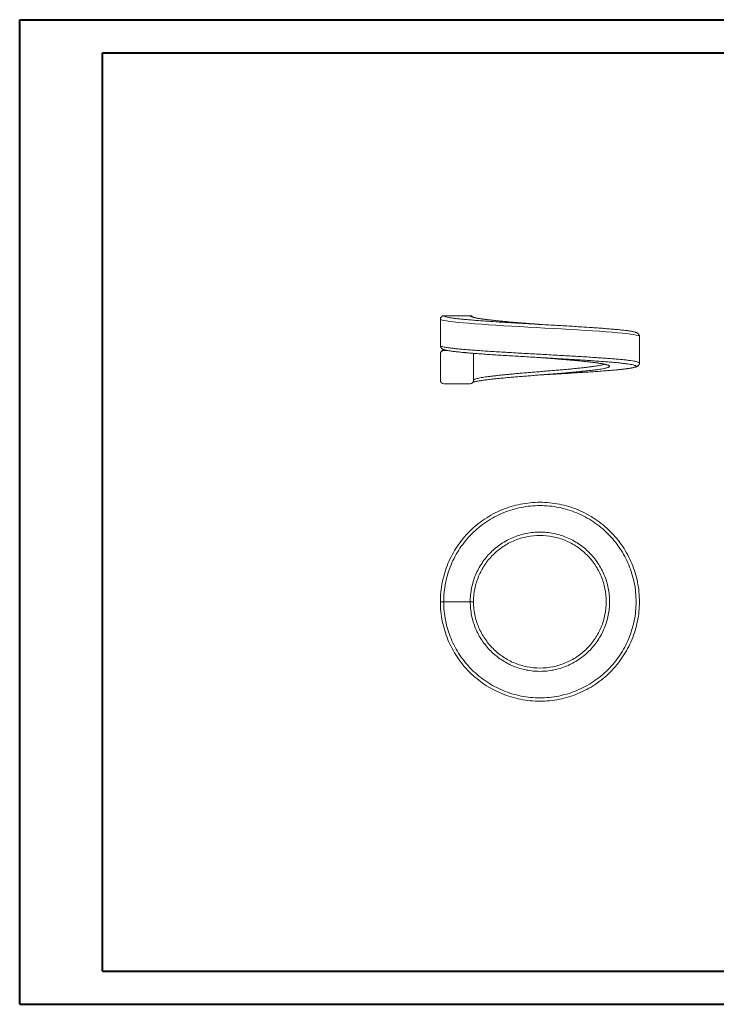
# Model space of a CAD drawing. Header units: millimetres. Extents: x 0 to 420, y 0 to 297.
# Tile 1 of 2: x 0 to 210, y 0 to 297. Entities that reach past the tile are written whole.
import ezdxf

# ---------------------------------------------------------------- set-up
doc = ezdxf.new("R2010")
doc.units = ezdxf.units.MM

msp = doc.modelspace()

# ---------------------------------------------------------------- linework, layer by layer
at = {"color": 7, "linetype": 'Continuous', "lineweight": 40}
for p, q in [((0.08, 0.21), (0.08, 297.21)), ((0.08, 297.21), (420.08, 297.21)), ((25.08, 10.21), (25.08, 287.21)), ((25.08, 287.21), (410.08, 287.21)), ((25.08, 10.21), (410.08, 10.21)), ((0.08, 0.21), (420.08, 0.21))]:
    msp.add_line(p, q, dxfattribs=at)
at = {"color": 7, "linetype": 'Continuous', "lineweight": 15}
for p, q in [((127.9, 207.92), (135.9, 207.92)), ((126.9, 198.93), (126.9, 206.92)), ((186.9, 193.68), (186.9, 201.67)), ((126.9, 196.42), (126.9, 188.43)), ((129.11, 197.42), (127.9, 197.42)), ((136.9, 196.42), (136.88, 196.58)), ((136.9, 188.43), (136.9, 196.42)), ((127.9, 187.42), (135.9, 187.42)), ((127.9, 121.65), (135.9, 121.65)), ((135.9, 121.65), (135.9, 121.65))]:
    msp.add_line(p, q, dxfattribs=at)
at = {"color": 8, "linetype": 'Continuous', "lineweight": 15, "flags": 128}
for points in [[(186.9, 201.67), (186.9, 201.68), (186.8, 201.81), (186.48, 201.95), (185.94, 202.1), (185.19, 202.24), (184.26, 202.38), (183.14, 202.52), (181.8, 202.66), (180.28, 202.8), (178.63, 202.94), (176.83, 203.08), (174.84, 203.23), (172.72, 203.37), (170.54, 203.51), (168.27, 203.65), (165.86, 203.79), (163.37, 203.93), (160.91, 204.07), (158.43, 204.21), (155.86, 204.36), (153.29, 204.5), (150.83, 204.64), (148.41, 204.78), (145.98, 204.92), (143.62, 205.06), (141.43, 205.2), (139.35, 205.34), (137.33, 205.49), (135.46, 205.63), (133.79, 205.77), (132.28, 205.91), (130.9, 206.05), (129.72, 206.19), (128.75, 206.33), (127.99, 206.47), (127.41, 206.62), (127.05, 206.76), (126.94, 206.84), (126.9, 206.92), (126.9, 206.92), (126.9, 206.92)], [(128.17, 197.65), (127.95, 197.51), (127.9, 197.42), (127.9, 197.42), (127.9, 197.42)], [(136.99, 196.57), (136.9, 196.42), (136.9, 196.42), (136.9, 196.42)]]:
    msp.add_lwpolyline(points, dxfattribs=at)
at = {"color": 7, "linetype": 'Continuous', "lineweight": 15}
for points, knots in [([(127.9, 207.92), (127.64, 207.92), (127.38, 207.82), (127.01, 207.45), (126.9, 207.18), (126.9, 206.92)], [0, 0, 0, 0, 0.5, 0.5, 1, 1, 1, 1]), ([(135.9, 207.92), (136.02, 207.91), (136.24, 207.89), (136.52, 207.74), (136.64, 207.58), (136.69, 207.52)], [0, 0, 0, 0, 0.3636884, 0.7273602, 1, 1, 1, 1]), ([(133.48, 206.87), (133.83, 206.84), (134.68, 206.76), (136.19, 206.63), (137.98, 206.49), (139.91, 206.34), (141.95, 206.2), (144.1, 206.06), (146.35, 205.92), (148.67, 205.78), (151.05, 205.64), (153.47, 205.5), (155.91, 205.36), (158.36, 205.21), (160.81, 205.07), (163.22, 204.93), (165.59, 204.79), (167.89, 204.65), (170.12, 204.51), (172.26, 204.37), (174.28, 204.23), (176.18, 204.08), (177.93, 203.94), (179.07, 203.85), (179.57, 203.8), (179.59, 203.8)], [0, 0, 0, 0, 0.0341344, 0.0799718, 0.1258054, 0.1718028, 0.2178001, 0.2636337, 0.3094742, 0.3554785, 0.4014828, 0.4473233, 0.4931529, 0.5391462, 0.5851395, 0.6309691, 0.6768115, 0.7228179, 0.7688242, 0.8146667, 0.8604923, 0.9064816, 0.9524708, 0.9982964, 1, 1, 1, 1]), ([(142.43, 206.58), (142.37, 206.58), (142.06, 206.62), (141.52, 206.68), (140.82, 206.76), (140.16, 206.85), (139.54, 206.93), (138.98, 207.02), (138.47, 207.1), (138.01, 207.18), (137.62, 207.26), (137.29, 207.33), (137.03, 207.4), (136.83, 207.47), (136.7, 207.51), (136.63, 207.55), (136.6, 207.56), (136.61, 207.56), (136.61, 207.56)], [0, 0, 0, 0, 0.0153434, 0.0922098, 0.1695202, 0.2471019, 0.3247418, 0.4021378, 0.4790064, 0.5550136, 0.6297508, 0.7026958, 0.7732486, 0.8365439, 0.8955522, 0.9491163, 0.9965569, 1, 1, 1, 1]), ([(156.9, 205.3), (156.66, 205.32), (155.81, 205.39), (154.38, 205.5), (152.63, 205.64), (150.92, 205.78), (149.23, 205.92), (147.59, 206.06), (146.04, 206.2), (144.57, 206.35), (143.34, 206.47), (142.65, 206.55), (142.38, 206.58)], [0, 0, 0, 0, 0.046012, 0.158673, 0.267423, 0.376929, 0.488817, 0.601529, 0.710253, 0.819731, 0.931589, 1, 1, 1, 1]), ([(186.9, 201.67), (186.9, 201.75), (186.89, 201.9), (186.82, 202.11), (186.72, 202.29), (186.6, 202.44), (186.47, 202.56), (186.33, 202.66), (186.17, 202.76), (185.95, 202.85), (185.68, 202.95), (185.34, 203.04), (184.95, 203.13), (184.51, 203.21), (184.01, 203.3), (183.47, 203.38), (182.88, 203.45), (182.25, 203.53), (181.58, 203.61), (180.86, 203.68), (180.21, 203.74), (179.79, 203.78), (179.64, 203.8)], [0, 0, 0, 0, 0.019606, 0.04121, 0.063384, 0.086433, 0.111651, 0.140815, 0.176613, 0.223825, 0.292377, 0.363964, 0.43044, 0.500845, 0.569342, 0.636612, 0.703108, 0.768982, 0.834258, 0.899581, 0.964015, 1, 1, 1, 1]), ([(126.96, 198.63), (126.95, 198.66), (126.91, 198.75), (126.9, 198.85), (126.9, 198.93)], [0, 0, 0, 0, 0.2560743, 1, 1, 1, 1]), ([(127.9, 197.42), (127.64, 197.42), (127.38, 197.32), (127.01, 196.95), (126.9, 196.69), (126.9, 196.42)], [0, 0, 0, 0, 0.5, 0.5, 1, 1, 1, 1]), ([(126.95, 198.63), (126.95, 198.62), (126.97, 198.54), (127.06, 198.37), (127.21, 198.16), (127.39, 198), (127.58, 197.87), (127.82, 197.76), (128.05, 197.68), (128.36, 197.59), (128.72, 197.5), (129.15, 197.41), (129.64, 197.33), (130.16, 197.25), (130.74, 197.17), (131.35, 197.09), (132.01, 197.02), (132.72, 196.94), (133.48, 196.87), (134.06, 196.81), (134.4, 196.78), (134.46, 196.78)], [0, 0, 0, 0, 0.00433, 0.041556, 0.07997, 0.118726, 0.159328, 0.206083, 0.265454, 0.32724, 0.394062, 0.464868, 0.532788, 0.599509, 0.665674, 0.729454, 0.793914, 0.858313, 0.922683, 0.98702, 1, 1, 1, 1]), ([(127.03, 196.9), (127.01, 196.86), (126.98, 196.8), (126.96, 196.74), (126.96, 196.72)], [0, 0, 0, 0, 0.614549, 1, 1, 1, 1]), ([(128.08, 197.67), (128.02, 197.65), (127.87, 197.61), (127.66, 197.52), (127.44, 197.39), (127.26, 197.23), (127.13, 197.09), (127.08, 196.99), (127.07, 196.97)], [0, 0, 0, 0, 0.17495, 0.415408, 0.613925, 0.788525, 0.955308, 1, 1, 1, 1]), ([(180.42, 193.72), (180.13, 193.75), (179.37, 193.82), (177.96, 193.94), (176.22, 194.08), (174.31, 194.22), (172.28, 194.37), (170.15, 194.51), (167.94, 194.65), (165.62, 194.79), (163.24, 194.93), (160.84, 195.07), (158.41, 195.21), (155.94, 195.36), (153.49, 195.5), (151.08, 195.64), (148.71, 195.78), (146.38, 195.92), (144.12, 196.06), (141.98, 196.2), (139.94, 196.34), (138, 196.49), (136.21, 196.63), (135.05, 196.73), (134.54, 196.77), (134.51, 196.78)], [0, 0, 0, 0, 0.028407, 0.073773, 0.119455, 0.166131, 0.21315, 0.258504, 0.304174, 0.350836, 0.397842, 0.443204, 0.488881, 0.535552, 0.582566, 0.627926, 0.6736, 0.720268, 0.76728, 0.812638, 0.858311, 0.904976, 0.951985, 0.997349, 1, 1, 1, 1]), ([(156.9, 195.3), (157.22, 195.27), (158.14, 195.2), (159.66, 195.08), (161.42, 194.93), (163.13, 194.8), (164.8, 194.66), (166.42, 194.52), (167.98, 194.37), (169.44, 194.23), (170.54, 194.12), (171.11, 194.05), (171.27, 194.04)], [0, 0, 0, 0, 0.060406, 0.174158, 0.28791, 0.398417, 0.508924, 0.62264, 0.736356, 0.846918, 0.95748, 1, 1, 1, 1]), ([(171.23, 194.04), (171.43, 194.02), (171.89, 193.96), (172.56, 193.89), (173.24, 193.8), (173.88, 193.72), (174.47, 193.63), (175.01, 193.55), (175.5, 193.47), (175.94, 193.39), (176.32, 193.31), (176.63, 193.23), (176.87, 193.17), (177.04, 193.11), (177.14, 193.07), (177.19, 193.04), (177.19, 193.04), (177.19, 193.04)], [0, 0, 0, 0, 0.059225, 0.136061, 0.211075, 0.286871, 0.362954, 0.439128, 0.515072, 0.590461, 0.664877, 0.73776, 0.80834, 0.867646, 0.923781, 0.973373, 1, 1, 1, 1]), ([(178.77, 191.47), (178.98, 191.49), (179.48, 191.54), (180.21, 191.6), (180.97, 191.68), (181.68, 191.75), (182.34, 191.83), (182.96, 191.9), (183.53, 191.98), (184.05, 192.06), (184.53, 192.14), (184.96, 192.22), (185.35, 192.31), (185.7, 192.41), (185.98, 192.51), (186.2, 192.61), (186.36, 192.71), (186.51, 192.82), (186.64, 192.95), (186.76, 193.11), (186.85, 193.31), (186.9, 193.51), (186.9, 193.63), (186.9, 193.68)], [0, 0, 0, 0, 0.045068, 0.105965, 0.166767, 0.227449, 0.288044, 0.349128, 0.410301, 0.472024, 0.534408, 0.597684, 0.662326, 0.729407, 0.801728, 0.843946, 0.876324, 0.903757, 0.927435, 0.94882, 0.969031, 0.988781, 1, 1, 1, 1]), ([(169.82, 191.16), (169.76, 191.15), (169.26, 191.1), (168.22, 191), (166.7, 190.86), (165.08, 190.71), (163.4, 190.57), (161.7, 190.44), (159.96, 190.3), (158.18, 190.15), (156.4, 190.01), (154.63, 189.87), (152.88, 189.72), (151.14, 189.58), (149.45, 189.45), (147.82, 189.31), (146.26, 189.16), (144.76, 189.02), (143.55, 188.9), (142.89, 188.83), (142.66, 188.8)], [0, 0, 0, 0, 0.007805, 0.067022, 0.126239, 0.187177, 0.248116, 0.30727, 0.366423, 0.427294, 0.488165, 0.547379, 0.606592, 0.667528, 0.728464, 0.787628, 0.846792, 0.907674, 0.968555, 1, 1, 1, 1]), ([(156.9, 190.05), (157.7, 190.1), (159.33, 190.19), (161.75, 190.33), (164.14, 190.47), (166.47, 190.61), (168.77, 190.75), (170.97, 190.89), (173.05, 191.03), (175.02, 191.18), (176.87, 191.32), (178.11, 191.42), (178.68, 191.47), (178.72, 191.48)], [0, 0, 0, 0, 0.097021, 0.197958, 0.295365, 0.393448, 0.493665, 0.594619, 0.692002, 0.790062, 0.890253, 0.99118, 1, 1, 1, 1]), ([(127.9, 187.42), (127.64, 187.42), (127.38, 187.53), (127.01, 187.9), (126.9, 188.16), (126.9, 188.43)], [0, 0, 0, 0, 0.5, 0.5, 1, 1, 1, 1]), ([(135.9, 187.42), (136.17, 187.42), (136.43, 187.53), (136.8, 187.9), (136.9, 188.16), (136.9, 188.43)], [0, 0, 0, 0, 0.5, 0.5, 1, 1, 1, 1]), ([(136.68, 187.82), (136.7, 187.83), (136.74, 187.85), (136.87, 187.9), (137.06, 187.95), (137.31, 188.02), (137.63, 188.09), (138.01, 188.16), (138.45, 188.24), (138.95, 188.33), (139.5, 188.41), (140.1, 188.49), (140.75, 188.58), (141.45, 188.66), (142.1, 188.74), (142.54, 188.78), (142.71, 188.8)], [0, 0, 0, 0, 0.045536, 0.105882, 0.164502, 0.234814, 0.30844, 0.384714, 0.462866, 0.542324, 0.622655, 0.703535, 0.784709, 0.865968, 0.947175, 1, 1, 1, 1]), ([(126.9, 121.65), (126.9, 123.63), (127.1, 125.61), (127.87, 129.46), (128.44, 131.33), (129.57, 134.05), (130, 134.95), (130.93, 136.69), (131.43, 137.53), (133.06, 139.96), (134.31, 141.48), (137.11, 144.28), (138.62, 145.52), (141.06, 147.14), (141.9, 147.65), (143.64, 148.58), (144.54, 149), (147.26, 150.13), (149.13, 150.69), (152.98, 151.46), (154.97, 151.65), (158.88, 151.65), (160.83, 151.46), (163.73, 150.88), (164.69, 150.64), (166.57, 150.07), (167.49, 149.74), (169.3, 148.99), (170.18, 148.57), (171.91, 147.65), (172.76, 147.13), (175.22, 145.49), (176.73, 144.25), (179.5, 141.48), (180.77, 139.94), (182.94, 136.68), (183.87, 134.95), (184.99, 132.23), (185.33, 131.29), (185.9, 129.41), (186.14, 128.46), (186.71, 125.58), (186.9, 123.63), (186.9, 119.67), (186.71, 117.7), (185.94, 113.87), (185.37, 111.99), (183.86, 108.33), (182.93, 106.6), (181.3, 104.17), (180.72, 103.38), (179.47, 101.86), (178.8, 101.12), (176.71, 99.04), (175.2, 97.8), (171.94, 95.62), (170.18, 94.68), (166.57, 93.18), (164.7, 92.61), (161.79, 92.03), (160.81, 91.89), (158.86, 91.7), (156.9, 91.6), (154.95, 91.7), (153, 91.89), (152.02, 92.03), (149.11, 92.61), (147.24, 93.18), (143.62, 94.68), (141.86, 95.62), (138.6, 97.8), (137.09, 99.04), (135.01, 101.12), (134.34, 101.86), (133.09, 103.38), (132.5, 104.17), (130.88, 106.61), (129.95, 108.33), (128.43, 111.99), (127.87, 113.87), (127.1, 117.7), (126.9, 119.67), (126.9, 121.65)], [0, 0, 0, 0, 0.03125, 0.03125, 0.0625, 0.0625, 0.078125, 0.078125, 0.09375, 0.09375, 0.125, 0.125, 0.15625, 0.15625, 0.171875, 0.171875, 0.1875, 0.1875, 0.21875, 0.21875, 0.25, 0.25, 0.28125, 0.28125, 0.296875, 0.296875, 0.3125, 0.3125, 0.328125, 0.328125, 0.34375, 0.34375, 0.375, 0.375, 0.40625, 0.40625, 0.4375, 0.4375, 0.453125, 0.453125, 0.46875, 0.46875, 0.5, 0.5, 0.53125, 0.53125, 0.5625, 0.5625, 0.59375, 0.59375, 0.609375, 0.609375, 0.625, 0.625, 0.65625, 0.65625, 0.6875, 0.6875, 0.71875, 0.71875, 0.734375, 0.734375, 0.75, 0.765625, 0.765625, 0.78125, 0.78125, 0.8125, 0.8125, 0.84375, 0.84375, 0.875, 0.875, 0.890625, 0.890625, 0.90625, 0.90625, 0.9375, 0.9375, 0.96875, 0.96875, 1, 1, 1, 1]), ([(127.9, 121.65), (127.91, 119.74), (128.09, 117.83), (128.83, 114.13), (129.38, 112.31), (130.85, 108.77), (131.74, 107.11), (133.32, 104.75), (133.88, 103.99), (135.09, 102.52), (135.74, 101.8), (137.75, 99.79), (139.21, 98.59), (142.36, 96.49), (144.07, 95.58), (147.56, 94.13), (149.37, 93.58), (152.18, 93.02), (153.13, 92.88), (155.02, 92.7), (156.9, 92.6), (158.79, 92.7), (160.68, 92.88), (161.63, 93.02), (164.44, 93.58), (166.24, 94.13), (169.74, 95.58), (171.44, 96.49), (174.59, 98.59), (176.05, 99.79), (178.07, 101.8), (178.72, 102.52), (179.93, 103.99), (180.49, 104.75), (182.06, 107.11), (182.96, 108.77), (184.43, 112.31), (184.97, 114.13), (185.71, 117.83), (185.9, 119.73), (185.9, 123.57), (185.72, 125.45), (185.16, 128.23), (184.93, 129.15), (184.38, 130.97), (184.06, 131.88), (182.97, 134.51), (182.08, 136.17), (179.97, 139.33), (178.75, 140.82), (176.07, 143.5), (174.61, 144.7), (172.23, 146.28), (171.41, 146.78), (169.74, 147.67), (168.88, 148.08), (166.26, 149.16), (164.44, 149.72), (160.69, 150.46), (158.81, 150.65), (155.03, 150.65), (153.11, 150.46), (149.39, 149.72), (147.58, 149.18), (144.95, 148.09), (144.08, 147.68), (142.4, 146.78), (141.59, 146.29), (139.23, 144.72), (137.77, 143.52), (135.06, 140.82), (133.85, 139.35), (132.28, 137), (131.79, 136.18), (130.89, 134.51), (130.48, 133.64), (129.39, 131), (128.84, 129.2), (128.1, 125.48), (127.9, 123.56), (127.9, 121.65)], [0, 0, 0, 0, 0.03125, 0.03125, 0.0625, 0.0625, 0.09375, 0.09375, 0.109375, 0.109375, 0.125, 0.125, 0.15625, 0.15625, 0.1875, 0.1875, 0.21875, 0.21875, 0.234375, 0.234375, 0.25, 0.265625, 0.265625, 0.28125, 0.28125, 0.3125, 0.3125, 0.34375, 0.34375, 0.375, 0.375, 0.390625, 0.390625, 0.40625, 0.40625, 0.4375, 0.4375, 0.46875, 0.46875, 0.5, 0.5, 0.53125, 0.53125, 0.546875, 0.546875, 0.5625, 0.5625, 0.59375, 0.59375, 0.625, 0.625, 0.65625, 0.65625, 0.671875, 0.671875, 0.6875, 0.6875, 0.71875, 0.71875, 0.75, 0.75, 0.78125, 0.78125, 0.8125, 0.8125, 0.828125, 0.828125, 0.84375, 0.84375, 0.875, 0.875, 0.90625, 0.90625, 0.921875, 0.921875, 0.9375, 0.9375, 0.96875, 0.96875, 1, 1, 1, 1]), ([(135.9, 121.65), (135.9, 123.04), (136.04, 124.42), (136.58, 127.11), (136.98, 128.42), (138.03, 130.97), (138.69, 132.19), (140.21, 134.46), (141.08, 135.53), (143.04, 137.49), (144.1, 138.35), (146.38, 139.87), (147.61, 140.53), (150.15, 141.58), (151.46, 141.98), (154.15, 142.51), (155.54, 142.65), (158.28, 142.65), (159.64, 142.52), (162.35, 141.98), (163.67, 141.58), (166.2, 140.53), (167.42, 139.88), (169.72, 138.34), (170.77, 137.48), (172.71, 135.54), (173.6, 134.46), (175.12, 132.18), (175.77, 130.97), (176.83, 128.43), (177.23, 127.1), (177.77, 124.42), (177.9, 123.05), (177.9, 120.28), (177.77, 118.91), (177.23, 116.2), (176.83, 114.87), (175.78, 112.35), (175.13, 111.13), (173.59, 108.83), (172.72, 107.77), (170.79, 105.84), (169.71, 104.95), (167.42, 103.42), (166.22, 102.78), (163.68, 101.73), (162.35, 101.32), (159.66, 100.79), (158.3, 100.65), (155.54, 100.65), (154.16, 100.79), (151.48, 101.32), (150.15, 101.72), (147.6, 102.77), (146.39, 103.42), (144.11, 104.94), (143.03, 105.82), (141.09, 107.76), (140.22, 108.82), (138.69, 111.1), (138.03, 112.33), (136.99, 114.86), (136.58, 116.17), (136.04, 118.89), (135.91, 120.26), (135.9, 121.65)], [0, 0, 0, 0, 0.03125, 0.03125, 0.0625, 0.0625, 0.09375, 0.09375, 0.125, 0.125, 0.15625, 0.15625, 0.1875, 0.1875, 0.21875, 0.21875, 0.25, 0.25, 0.28125, 0.28125, 0.3125, 0.3125, 0.34375, 0.34375, 0.375, 0.375, 0.40625, 0.40625, 0.4375, 0.4375, 0.46875, 0.46875, 0.5, 0.5, 0.53125, 0.53125, 0.5625, 0.5625, 0.59375, 0.59375, 0.625, 0.625, 0.65625, 0.65625, 0.6875, 0.6875, 0.71875, 0.71875, 0.75, 0.75, 0.78125, 0.78125, 0.8125, 0.8125, 0.84375, 0.84375, 0.875, 0.875, 0.90625, 0.90625, 0.9375, 0.9375, 0.96875, 0.96875, 1, 1, 1, 1]), ([(136.9, 121.65), (136.9, 120.33), (137.03, 119.02), (137.55, 116.43), (137.93, 115.18), (138.93, 112.78), (139.56, 111.61), (141.02, 109.43), (141.84, 108.42), (143.69, 106.58), (144.72, 105.73), (146.89, 104.29), (148.04, 103.67), (150.47, 102.67), (151.74, 102.29), (154.29, 101.78), (155.6, 101.65), (158.23, 101.65), (159.53, 101.78), (162.09, 102.29), (163.36, 102.68), (165.77, 103.68), (166.92, 104.29), (169.1, 105.75), (170.13, 106.59), (171.97, 108.43), (172.8, 109.44), (174.27, 111.63), (174.88, 112.79), (175.88, 115.19), (176.26, 116.46), (176.78, 119.04), (176.9, 120.35), (176.9, 122.99), (176.77, 124.28), (176.26, 126.84), (175.88, 128.11), (174.87, 130.53), (174.26, 131.68), (172.81, 133.85), (171.96, 134.88), (170.11, 136.72), (169.11, 137.55), (166.92, 139.01), (165.76, 139.63), (163.35, 140.63), (162.09, 141.01), (159.51, 141.52), (158.21, 141.65), (155.61, 141.65), (154.28, 141.52), (151.72, 141.01), (150.47, 140.63), (148.05, 139.63), (146.88, 139.01), (144.71, 137.56), (143.7, 136.73), (141.84, 134.87), (141.01, 133.85), (139.56, 131.69), (138.93, 130.52), (137.93, 128.1), (137.55, 126.85), (137.04, 124.29), (136.9, 122.97), (136.9, 121.65)], [0, 0, 0, 0, 0.03125, 0.03125, 0.0625, 0.0625, 0.09375, 0.09375, 0.125, 0.125, 0.15625, 0.15625, 0.1875, 0.1875, 0.21875, 0.21875, 0.25, 0.25, 0.28125, 0.28125, 0.3125, 0.3125, 0.34375, 0.34375, 0.375, 0.375, 0.40625, 0.40625, 0.4375, 0.4375, 0.46875, 0.46875, 0.5, 0.5, 0.53125, 0.53125, 0.5625, 0.5625, 0.59375, 0.59375, 0.625, 0.625, 0.65625, 0.65625, 0.6875, 0.6875, 0.71875, 0.71875, 0.75, 0.75, 0.78125, 0.78125, 0.8125, 0.8125, 0.84375, 0.84375, 0.875, 0.875, 0.90625, 0.90625, 0.9375, 0.9375, 0.96875, 0.96875, 1, 1, 1, 1]), ([(127.9, 121.65), (127.64, 121.65), (127.38, 121.65), (127.01, 121.65), (126.9, 121.65), (126.9, 121.65)], [0, 0, 0, 0, 0.5, 0.5, 1, 1, 1, 1]), ([(135.9, 121.65), (136.17, 121.65), (136.43, 121.65), (136.8, 121.65), (136.9, 121.65), (136.9, 121.65)], [0, 0, 0, 0, 0.5, 0.5, 1, 1, 1, 1])]:
    msp.add_open_spline(points, degree=3, knots=knots, dxfattribs=at)
at = {"color": 8, "linetype": 'Continuous', "lineweight": 15}
for points, knots in [([(127.9, 207.92), (127.91, 207.9), (127.93, 207.84), (128.06, 207.74), (128.37, 207.62), (128.92, 207.48), (129.67, 207.33), (130.61, 207.19), (131.76, 207.05), (132.72, 206.94), (133.35, 206.89), (133.48, 206.87)], [0, 0, 0, 0, 0.079828, 0.159656, 0.293691, 0.428205, 0.562719, 0.696754, 0.830788, 0.9653, 1, 1, 1, 1]), ([(142.38, 206.58), (142.21, 206.6), (141.61, 206.66), (140.68, 206.78), (139.61, 206.91), (138.66, 207.05), (137.84, 207.19), (137.16, 207.34), (136.62, 207.48), (136.23, 207.62), (135.96, 207.77), (135.92, 207.87), (135.9, 207.92)], [0, 0, 0, 0, 0.041958, 0.145018, 0.248794, 0.354827, 0.46164, 0.564707, 0.668488, 0.774527, 0.881345, 1, 1, 1, 1]), ([(126.9, 198.93), (126.9, 198.93), (126.9, 198.9), (126.93, 198.84), (127.07, 198.74), (127.38, 198.62), (127.95, 198.48), (128.73, 198.33), (129.72, 198.19), (130.89, 198.05), (132.24, 197.91), (133.78, 197.77), (135.49, 197.63), (137.34, 197.49), (139.31, 197.35), (141.44, 197.2), (143.68, 197.06), (146, 196.92), (148.38, 196.78), (150.86, 196.64), (153.37, 196.5), (155.89, 196.36), (158.41, 196.22), (160.95, 196.07), (163.46, 195.93), (165.9, 195.79), (168.27, 195.66), (170.59, 195.51), (172.81, 195.37), (174.89, 195.23), (176.85, 195.08), (178.68, 194.94), (180.35, 194.8), (181.85, 194.67), (183.16, 194.53), (184.31, 194.38), (185.25, 194.24), (185.98, 194.1), (186.51, 193.95), (186.84, 193.81), (186.88, 193.72), (186.9, 193.68)], [0, 0, 0, 0, 0.0000032, 0.0162441, 0.0325274, 0.0589406, 0.0855373, 0.1127124, 0.1400874, 0.1665036, 0.1931033, 0.2202817, 0.2476602, 0.2740735, 0.3006702, 0.3278453, 0.3552202, 0.3816361, 0.4082355, 0.4354135, 0.4627915, 0.489205, 0.5158019, 0.5429772, 0.5703524, 0.5967673, 0.6233656, 0.6505426, 0.6779195, 0.7043332, 0.7309303, 0.7581058, 0.7854812, 0.8118945, 0.8384913, 0.8656665, 0.8930417, 0.9194522, 0.946046, 0.973218, 1, 1, 1, 1]), ([(136.9, 188.43), (136.9, 188.43), (136.9, 188.48), (136.96, 188.58), (137.22, 188.73), (137.61, 188.88), (138.13, 189.02), (138.79, 189.17), (139.58, 189.31), (140.49, 189.45), (141.51, 189.58), (142.66, 189.73), (143.9, 189.87), (145.23, 190.01), (146.64, 190.16), (148.14, 190.3), (149.7, 190.44), (151.3, 190.58), (152.93, 190.72), (154.62, 190.86), (156.31, 191), (158, 191.15), (159.67, 191.29), (161.35, 191.43), (162.99, 191.57), (164.57, 191.71), (166.1, 191.85), (167.58, 191.99), (168.98, 192.13), (170.28, 192.28), (171.48, 192.42), (172.6, 192.56), (173.6, 192.7), (174.47, 192.84), (175.21, 192.98), (175.83, 193.12), (176.2, 193.23), (176.35, 193.29), (176.37, 193.29)], [0, 0, 0, 0, 0.000005, 0.032172, 0.064623, 0.093187, 0.121948, 0.151335, 0.180938, 0.209501, 0.238262, 0.267649, 0.297253, 0.325801, 0.354548, 0.383919, 0.413506, 0.442057, 0.470807, 0.500181, 0.529772, 0.558321, 0.587067, 0.616439, 0.646026, 0.674574, 0.703321, 0.732692, 0.762279, 0.790827, 0.819573, 0.848944, 0.878531, 0.90708, 0.935827, 0.965198, 0.994786, 1, 1, 1, 1]), ([(171.27, 194.04), (171.55, 194.01), (172.26, 193.93), (173.28, 193.8), (174.34, 193.67), (175.26, 193.53), (176.07, 193.39), (176.73, 193.24), (177.25, 193.1), (177.62, 192.96), (177.85, 192.81), (177.92, 192.69), (177.88, 192.58), (177.76, 192.48), (177.57, 192.37), (177.27, 192.26), (176.82, 192.13), (176.19, 191.99), (175.41, 191.84), (174.49, 191.7), (173.46, 191.57), (172.31, 191.43), (171.11, 191.29), (170.23, 191.2), (169.82, 191.16)], [0, 0, 0, 0, 0.031185, 0.080978, 0.129328, 0.177678, 0.227431, 0.277185, 0.325575, 0.373965, 0.423761, 0.473558, 0.508366, 0.543174, 0.578492, 0.613811, 0.662198, 0.710585, 0.760379, 0.810172, 0.858522, 0.906872, 0.956625, 1, 1, 1, 1]), ([(178.72, 191.48), (179.19, 191.52), (180.19, 191.6), (181.52, 191.74), (182.74, 191.88), (183.77, 192.02), (184.6, 192.16), (185.23, 192.31), (185.67, 192.45), (185.87, 192.57), (185.92, 192.69), (185.84, 192.81), (185.53, 192.95), (185.02, 193.09), (184.3, 193.24), (183.4, 193.38), (182.31, 193.52), (181.31, 193.63), (180.62, 193.7), (180.42, 193.72)], [0, 0, 0, 0, 0.056219, 0.118464, 0.182063, 0.24613, 0.307921, 0.370141, 0.433713, 0.497753, 0.535375, 0.597187, 0.659429, 0.723025, 0.787089, 0.848878, 0.911097, 0.974667, 1, 1, 1, 1])]:
    msp.add_open_spline(points, degree=3, knots=knots, dxfattribs=at)

doc.saveas('drawing.dxf')
